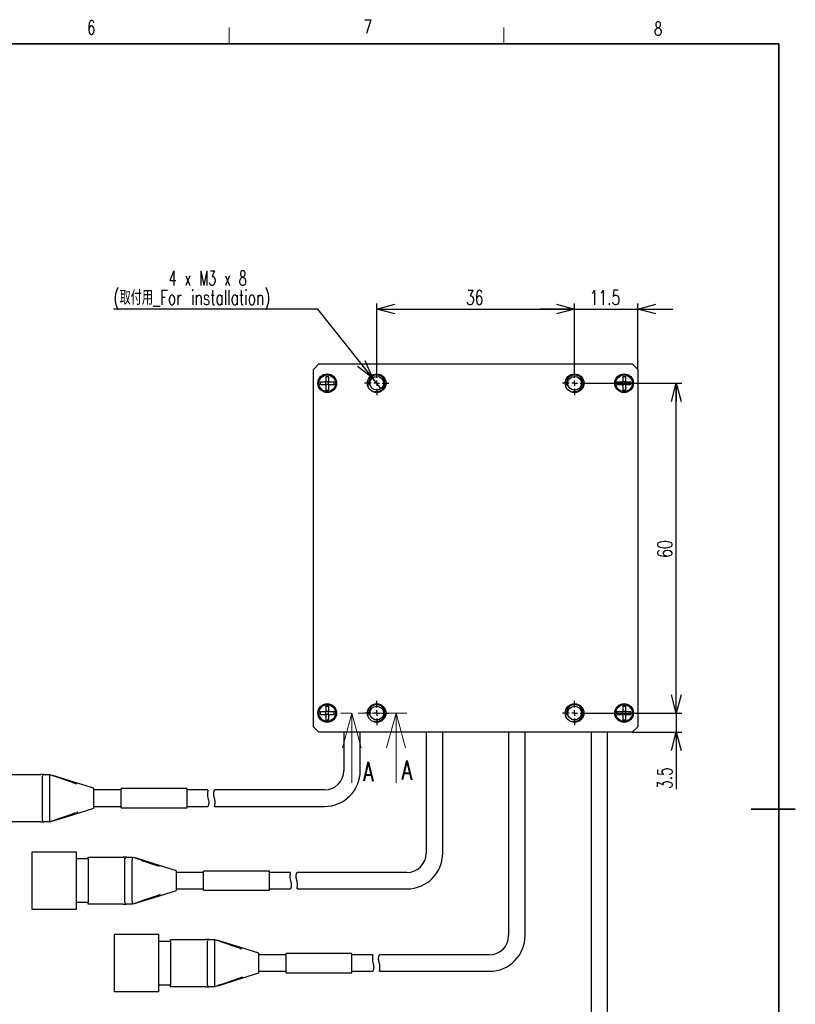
# Model space of a CAD drawing. Header units: millimetres. Extents: x 8 to 416, y 8 to 294.
# Tile 4 of 4: x 273 to 414, y 114 to 294. Entities that reach past the tile are written whole.
import ezdxf

# ---------------------------------------------------------------- set-up
doc = ezdxf.new("R2010")
doc.units = ezdxf.units.MM
doc.linetypes.add('CENTER', pattern=[10.16, 6.35, -1.27, 1.27, -1.27])
doc.layers.add('FORMAT', color=7, linetype='Continuous')
doc.styles.add('SLDTEXTSTYLE0', font='TXT', dxfattribs={"width": 0.7, "bigfont": 'bigfont'})
doc.styles.add('SLDTEXTSTYLE1', font='TXT', dxfattribs={"width": 0.62, "bigfont": 'bigfont'})
doc.dimstyles.new('SLDDIMSTYLE1', dxfattribs={"dimtxt": 3.031684, "dimasz": 3.302, "dimexe": 0, "dimexo": 0.0625, "dimgap": 0.757921, "dimtad": 1, "dimdec": 1, "dimrnd": 1e-09, "dimzin": 12, "dimdsep": 46, "dimtxsty": 'SLDTEXTSTYLE0', "dimblk1": 'OPEN30', "dimblk2": 'OPEN30', "dimsah": 1, "dimcen": 0.09, "dimadec": 0, "dimazin": 3, "dimtfac": 1, "dimtdec": 1, "dimtofl": 0, "dimtmove": 0, "dimatfit": 3, "dimldrblk": 'OPEN30', "dimfxl": 1, "dimfrac": 2, "dimtolj": 1, "dimtzin": 12, "dimarcsym": 0})
doc.dimstyles.new('SLDDIMSTYLE2', dxfattribs={"dimtxt": 3.031684, "dimasz": 3.302, "dimexe": 0, "dimexo": 0.0625, "dimgap": 0.757921, "dimtad": 1, "dimdec": 1, "dimrnd": 1e-09, "dimzin": 12, "dimdsep": 46, "dimtxsty": 'SLDTEXTSTYLE0', "dimblk1": 'OPEN30', "dimblk2": 'OPEN30', "dimsah": 1, "dimcen": 0.09, "dimadec": 0, "dimazin": 3, "dimtfac": 1, "dimtdec": 1, "dimtmove": 0, "dimatfit": 0, "dimldrblk": 'OPEN30', "dimfxl": 1, "dimfrac": 2, "dimtolj": 1, "dimtzin": 12, "dimarcsym": 0})
doc.dimstyles.new('SLDDIMSTYLE3', dxfattribs={"dimtxt": 3.031684, "dimasz": 3.302, "dimexe": 0, "dimexo": 0.0625, "dimgap": 0.757921, "dimtad": 0, "dimtih": 1, "dimtoh": 1, "dimdec": 6, "dimrnd": 1e-09, "dimzin": 12, "dimdsep": 46, "dimtxsty": 'SLDTEXTSTYLE0', "dimblk1": 'NONE', "dimblk2": 'OPEN30', "dimsah": 1, "dimcen": 0, "dimadec": 0, "dimazin": 3, "dimtfac": 1, "dimtdec": 1, "dimtmove": 0, "dimatfit": 3, "dimldrblk": 'NONE', "dimfxl": 1, "dimfrac": 2, "dimtolj": 1, "dimtzin": 12, "dimarcsym": 0})

# ---------------------------------------------------------------- blocks, each defined once
blk = doc.blocks.new('_Open30')
at = {"color": 0, "linetype": 'ByBlock', "lineweight": -2}
for p, q in [((-1, 0.267949), (0, 0)), ((0, 0), (-1, -0.267949)), ((0, 0), (-1, 0))]:
    blk.add_line(p, q, dxfattribs=at)
blk = doc.blocks.new('_D_8')
at = {"layer": 'FORMAT'}
for p, q in [((392.19, 167.49), (392.19, 173.84)), ((375.9, 167.49), (393.19, 167.49)), ((392.19, 167.49), (392.19, 163.99)), ((384.2, 163.99), (393.19, 163.99)), ((392.19, 163.99), (392.19, 153.65))]:
    blk.add_line(p, q, dxfattribs=at)
at = {"layer": 'FORMAT', "xscale": 3.302, "yscale": 3.302}
for p, rotation in [((392.19, 167.49, 19.48), 270), ((392.19, 163.99, 19.48), 90)]:
    blk.add_blockref('_Open30', p, dxfattribs=dict(at, rotation=rotation))
at = {"layer": 'FORMAT', "insert": (388.78, 153.65), "char_height": 2.646, "attachment_point": 1, "rotation": 90, "style": 'SLDTEXTSTYLE0'}
blk.add_mtext('3.5', dxfattribs=at)
blk = doc.blocks.new('_D_9')
at = {"layer": 'FORMAT'}
for p, q in [((375.9, 227.49), (393.19, 227.49)), ((392.19, 167.49), (392.19, 227.49)), ((375.9, 167.49), (393.19, 167.49))]:
    blk.add_line(p, q, dxfattribs=at)
at = {"layer": 'FORMAT', "xscale": 3.302, "yscale": 3.302}
for p, rotation in [((392.19, 227.49, 19.48), 90), ((392.19, 167.49, 19.48), 270)]:
    blk.add_blockref('_Open30', p, dxfattribs=dict(at, rotation=rotation))
at = {"layer": 'FORMAT', "insert": (388.78, 195.73), "char_height": 2.646, "attachment_point": 1, "rotation": 90, "style": 'SLDTEXTSTYLE0'}
blk.add_mtext('60', dxfattribs=at)
blk = doc.blocks.new('_D_10')
at = {"layer": 'FORMAT'}
for p, q in [((373.7, 229.69), (373.7, 241.99)), ((385.2, 229.99), (385.2, 241.99)), ((373.7, 240.99), (367.35, 240.99)), ((373.7, 240.99), (385.2, 240.99)), ((385.2, 240.99), (391.55, 240.99))]:
    blk.add_line(p, q, dxfattribs=at)
at = {"layer": 'FORMAT', "xscale": 3.302, "yscale": 3.302}
blk.add_blockref('_Open30', (373.7, 240.99, 19.48), dxfattribs=at)
at = {"layer": 'FORMAT', "xscale": 3.302, "yscale": 3.302, "rotation": 180}
blk.add_blockref('_Open30', (385.2, 240.99, 19.48), dxfattribs=at)
at = {"layer": 'FORMAT', "insert": (376.45, 244.4), "char_height": 2.646, "attachment_point": 1, "style": 'SLDTEXTSTYLE0'}
blk.add_mtext('11.5', dxfattribs=at)
blk = doc.blocks.new('_D_11')
at = {"layer": 'FORMAT'}
for p, q in [((337.7, 229.69), (337.7, 241.99)), ((373.7, 229.69), (373.7, 241.99)), ((337.7, 240.99), (373.7, 240.99))]:
    blk.add_line(p, q, dxfattribs=at)
at = {"layer": 'FORMAT', "xscale": 3.302, "yscale": 3.302, "rotation": 180}
blk.add_blockref('_Open30', (337.7, 240.99, 19.48), dxfattribs=at)
at = {"layer": 'FORMAT', "xscale": 3.302, "yscale": 3.302}
blk.add_blockref('_Open30', (373.7, 240.99, 19.48), dxfattribs=at)
at = {"layer": 'FORMAT', "insert": (353.94, 244.4), "char_height": 2.646, "attachment_point": 1, "style": 'SLDTEXTSTYLE0'}
blk.add_mtext('36', dxfattribs=at)
blk = doc.blocks.new('_D_12')
at = {"layer": 'FORMAT'}
for p, q in [((326.99, 240.99), (289.8, 240.99)), ((336.93, 228.47), (326.99, 240.99)), ((338.48, 226.51), (336.93, 228.47))]:
    blk.add_line(p, q, dxfattribs=at)
at = {"layer": 'FORMAT', "xscale": 3.302, "yscale": 3.302, "rotation": 308.4247689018}
blk.add_blockref('_Open30', (336.93, 228.47, 19.48), dxfattribs=at)
at = {"layer": 'FORMAT', "attachment_point": 1}
for s, insert, char_height, style in [('4 x M3 x 8', (299.88, 247.93), 2.646, 'SLDTEXTSTYLE1'), ('(取付用_For installation)', (289.8, 244.4), 2.6458, 'SLDTEXTSTYLE0')]:
    blk.add_mtext(s, dxfattribs=dict(at, insert=insert, char_height=char_height, style=style))
blk = doc.blocks.new('_None')
blk = doc.blocks.new('SW_CENTERMARKSYMBOL_0')
at = {"layer": 'FORMAT', "color": 0}
for p, q in [((0, 1), (0, 2.2)), ((-1, 0), (-2.2, 0)), ((0, 0), (-0.5, 0)), ((0, 0), (0, 0.5)), ((0, 0), (0, -0.5)), ((0, 0), (0.5, 0)), ((1, 0), (2.2, 0)), ((0, -1), (0, -2.2))]:
    blk.add_line(p, q, dxfattribs=at)
blk = doc.blocks.new('SW_CENTERMARKSYMBOL_1')
at = {"layer": 'FORMAT', "color": 0}
for p, q in [((0, 1), (0, 2.2)), ((-1, 0), (-2.2, 0)), ((0, 0), (-0.5, 0)), ((0, 0), (0, 0.5)), ((0, 0), (0, -0.5)), ((0, 0), (0.5, 0)), ((1, 0), (2.2, 0)), ((0, -1), (0, -2.2))]:
    blk.add_line(p, q, dxfattribs=at)
blk = doc.blocks.new('SW_CENTERMARKSYMBOL_2')
at = {"layer": 'FORMAT', "color": 0}
for p, q in [((0, 1), (0, 2.2)), ((-1, 0), (-2.2, 0)), ((0, 0), (-0.5, 0)), ((0, 0), (0, 0.5)), ((0, 0), (0, -0.5)), ((0, 0), (0.5, 0)), ((1, 0), (2.2, 0)), ((0, -1), (0, -2.2))]:
    blk.add_line(p, q, dxfattribs=at)
blk = doc.blocks.new('SW_CENTERMARKSYMBOL_3')
at = {"layer": 'FORMAT', "color": 0}
for p, q in [((0, 1), (0, 2.2)), ((-1, 0), (-2.2, 0)), ((0, 0), (-0.5, 0)), ((0, 0), (0, 0.5)), ((0, 0), (0, -0.5)), ((0, 0), (0.5, 0)), ((1, 0), (2.2, 0)), ((0, -1), (0, -2.2))]:
    blk.add_line(p, q, dxfattribs=at)

msp = doc.modelspace()

# ---------------------------------------------------------------- linework, layer by layer
at = {"color": 7, "linetype": 'Continuous', "lineweight": 25}
for p, q in [((327.202277, 230.9913409), (326.2022768, 229.9913388)), ((326.2022768, 164.9913412), (326.2022768, 229.9913388)), ((327.202277, 230.9913409), (384.202277, 230.9913409)), ((385.2022772, 229.9913388), (384.202277, 230.9913409)), ((385.2022772, 229.9913388), (385.2022772, 164.9913412)), ((327.4522775, 227.7413399), (328.4522777, 227.7413399)), ((327.4522775, 227.2413407), (327.4522775, 227.7413399)), ((328.4522777, 228.74134), (328.9522768, 228.74134)), ((328.4522777, 228.74134), (328.4522777, 227.7413399)), ((328.9522768, 227.7413399), (328.4522777, 227.7413399)), ((328.4522777, 227.2413407), (328.4522777, 227.7413399)), ((328.9522768, 228.74134), (328.9522768, 227.7413399)), ((328.9522768, 227.7413399), (329.952277, 227.7413399)), ((328.9522768, 227.2413407), (328.9522768, 227.7413399)), ((329.952277, 227.2413407), (329.952277, 227.7413399)), ((381.4522771, 227.7413399), (382.4522772, 227.7413399)), ((381.4522771, 227.2413407), (381.4522771, 227.7413399)), ((382.4522772, 228.74134), (382.9522764, 228.74134)), ((382.4522772, 228.74134), (382.4522772, 227.7413399)), ((382.9522764, 227.7413399), (382.4522772, 227.7413399)), ((382.4522772, 227.2413407), (382.4522772, 227.7413399)), ((382.9522764, 228.74134), (382.9522764, 227.7413399)), ((382.9522764, 227.7413399), (383.9522765, 227.7413399)), ((382.9522764, 227.2413407), (382.9522764, 227.7413399)), ((383.9522765, 227.2413407), (383.9522765, 227.7413399)), ((327.4522775, 227.2413407), (328.4522777, 227.2413407)), ((328.4522777, 227.2413407), (328.4522777, 226.2413406)), ((328.9522768, 227.2413407), (328.4522777, 227.2413407)), ((328.4522777, 226.2413406), (328.9522768, 226.2413406)), ((328.9522768, 227.2413407), (328.9522768, 226.2413406)), ((328.9522768, 227.2413407), (329.952277, 227.2413407)), ((381.4522771, 227.2413407), (382.4522772, 227.2413407)), ((382.4522772, 227.2413407), (382.4522772, 226.2413406)), ((382.9522764, 227.2413407), (382.4522772, 227.2413407)), ((382.4522772, 226.2413406), (382.9522764, 226.2413406)), ((382.9522764, 227.2413407), (382.9522764, 226.2413406)), ((382.9522764, 227.2413407), (383.9522765, 227.2413407)), ((328.4522777, 168.7413395), (328.9522768, 168.7413395)), ((328.4522777, 168.7413395), (328.4522777, 167.7413393)), ((328.9522768, 168.7413395), (328.9522768, 167.7413393)), ((382.4522772, 168.7413395), (382.9522764, 168.7413395)), ((382.4522772, 168.7413395), (382.4522772, 167.7413393)), ((382.9522764, 168.7413395), (382.9522764, 167.7413393)), ((327.4522775, 167.7413393), (328.4522777, 167.7413393)), ((327.4522775, 167.2413402), (327.4522775, 167.7413393)), ((327.4522775, 167.2413402), (328.4522777, 167.2413402)), ((328.9522768, 167.7413393), (328.4522777, 167.7413393)), ((328.4522777, 167.2413402), (328.4522777, 167.7413393)), ((328.4522777, 167.2413402), (328.4522777, 166.24134)), ((328.9522768, 167.2413402), (328.4522777, 167.2413402)), ((328.9522768, 167.7413393), (329.952277, 167.7413393)), ((328.9522768, 167.2413402), (328.9522768, 167.7413393)), ((328.9522768, 167.2413402), (328.9522768, 166.24134)), ((328.9522768, 167.2413402), (329.952277, 167.2413402)), ((329.952277, 167.2413402), (329.952277, 167.7413393)), ((381.4522771, 167.7413393), (382.4522772, 167.7413393)), ((381.4522771, 167.2413402), (381.4522771, 167.7413393)), ((381.4522771, 167.2413402), (382.4522772, 167.2413402)), ((382.9522764, 167.7413393), (382.4522772, 167.7413393)), ((382.4522772, 167.2413402), (382.4522772, 167.7413393)), ((382.4522772, 167.2413402), (382.4522772, 166.24134)), ((382.9522764, 167.2413402), (382.4522772, 167.2413402)), ((382.9522764, 167.7413393), (383.9522765, 167.7413393)), ((382.9522764, 167.2413402), (382.9522764, 167.7413393)), ((382.9522764, 167.2413402), (382.9522764, 166.24134)), ((382.9522764, 167.2413402), (383.9522765, 167.2413402)), ((383.9522765, 167.2413402), (383.9522765, 167.7413393)), ((326.2022768, 164.9913412), (327.202277, 163.9913392)), ((328.4522777, 166.24134), (328.9522768, 166.24134)), ((382.4522772, 166.24134), (382.9522764, 166.24134)), ((384.202277, 163.9913392), (385.2022772, 164.9913412)), ((384.202277, 163.9913392), (327.202277, 163.9913392)), ((331.7022768, 163.9913392), (331.7022768, 156.9913399)), ((334.7022773, 156.9913399), (334.7022773, 163.9913392)), ((346.7022774, 163.9913392), (346.7022774, 141.9913393)), ((349.702277, 141.9913393), (349.702277, 163.9913392)), ((361.7022771, 163.9913392), (361.7022771, 126.9913387)), ((364.7022766, 126.9913387), (364.7022766, 163.9913392)), ((376.7022767, 163.9913392), (376.7022767, 111.9913381)), ((379.7022772, 111.9913381), (379.7022772, 163.9913392)), ((270.2022751, 156.2913392), (276.6022791, 156.2913392)), ((277.2022744, 156.2913392), (276.6022791, 156.2913392)), ((276.9022768, 147.9913403), (276.9022768, 155.9913416)), ((277.2022744, 156.2913392), (278.2525976, 156.2913392)), ((278.2473673, 156.0051326), (278.2462498, 155.9913416)), ((278.2525976, 156.2913392), (278.2535439, 156.2910263)), ((278.2529478, 156.2912349), (278.2526126, 156.2913392)), ((286.2022777, 153.4995508), (286.2022777, 153.4888145)), ((291.2022804, 153.4913403), (286.2022777, 153.4913403)), ((303.2022787, 153.7413408), (291.2022804, 153.7413408)), ((291.2022804, 150.3151354), (291.2022804, 153.7413408)), ((303.2022787, 150.3151354), (303.2022787, 153.7413408)), ((306.9977758, 153.4913403), (303.2022787, 153.4913403)), ((328.2022772, 153.4913403), (308.2001691, 153.4913403)), ((286.2022777, 150.4938674), (286.2022777, 150.4831311)), ((286.2022777, 150.4913416), (291.2022804, 150.4913416)), ((303.2022787, 150.4913416), (307.0071523, 150.4913416)), ((308.2034399, 150.4913416), (328.2022772, 150.4913416)), ((291.2022804, 150.2413411), (291.2022804, 150.3151354)), ((291.2022804, 150.2413411), (303.2022787, 150.2413411)), ((303.2022787, 150.2413411), (303.2022787, 150.3151354)), ((276.6022791, 147.6913389), (270.2022751, 147.6913389)), ((276.6022791, 147.6913389), (277.2022744, 147.6913389)), ((278.2525976, 147.6913389), (277.2022744, 147.6913389)), ((278.2462498, 147.9913403), (278.2473673, 147.9775493)), ((278.2535439, 147.6916519), (278.2525976, 147.6913389)), ((278.2526126, 147.6913389), (278.2529478, 147.691447)), ((278.2529478, 147.691447), (278.7552287, 147.8650269)), ((275.0022744, 142.2413398), (283.0022757, 142.2413398)), ((275.0022744, 141.2413415), (275.0022744, 142.2413398)), ((283.0022757, 142.2413398), (283.0022757, 141.2413415)), ((275.0022744, 132.7413392), (275.0022744, 141.2413415)), ((283.0022757, 141.2413415), (283.0022757, 132.7413392)), ((283.0022757, 140.991341), (285.2022757, 140.991341)), ((285.2022757, 140.991341), (285.2022757, 141.2913386)), ((285.2022757, 141.2913386), (291.6022797, 141.2913386)), ((285.2022757, 140.991341), (285.2022757, 132.9913434)), ((292.202275, 141.2913386), (291.6022797, 141.2913386)), ((291.9022774, 132.9913434), (291.9022774, 140.991341)), ((292.202275, 141.2913386), (293.2525982, 141.2913386)), ((293.2473679, 141.005132), (293.2462466, 140.991341)), ((293.2525982, 141.2913386), (293.2535445, 141.2910257)), ((293.2529484, 141.2912343), (293.2526169, 141.2913386)), ((301.2022783, 138.4995502), (301.2022783, 138.4888139)), ((306.2022773, 138.4913397), (301.2022783, 138.4913397)), ((318.2022755, 138.7413402), (306.2022773, 138.7413402)), ((306.2022773, 135.2413405), (306.2022773, 138.7413402)), ((318.2022755, 135.2413405), (318.2022755, 138.7413402)), ((322.0011142, 138.4913397), (318.2022755, 138.4913397)), ((343.2022768, 138.4913397), (323.2017045, 138.4913397)), ((301.2022783, 135.4938668), (301.2022783, 135.4831305)), ((301.2022783, 135.491341), (306.2022773, 135.491341)), ((306.2022773, 135.2413405), (318.2022755, 135.2413405)), ((318.2022755, 135.491341), (322.004385, 135.491341)), ((323.202945, 135.491341), (343.2022768, 135.491341)), ((275.0022744, 131.7413372), (275.0022744, 132.7413392)), ((285.2022757, 132.9913434), (283.0022757, 132.9913434)), ((283.0022757, 132.7413392), (283.0022757, 131.7413372)), ((285.2022757, 132.6913383), (285.2022757, 132.9913434)), ((291.6022797, 132.6913383), (285.2022757, 132.6913383)), ((291.6022797, 132.6913383), (292.202275, 132.6913383)), ((293.2525982, 132.6913383), (292.202275, 132.6913383)), ((293.2462466, 132.9913434), (293.2473679, 132.977545)), ((293.2535445, 132.6916513), (293.2525982, 132.6913383)), ((293.2526169, 132.6913383), (293.2529484, 132.6914427)), ((283.0022757, 131.7413372), (275.0022744, 131.7413372)), ((290.002275, 127.241343), (298.0022763, 127.241343)), ((290.002275, 126.2413409), (290.002275, 127.241343)), ((298.0022763, 127.241343), (298.0022763, 126.2413409)), ((290.002275, 117.7413386), (290.002275, 126.2413409)), ((298.0022763, 126.2413409), (298.0022763, 117.7413386)), ((298.0022763, 125.9913367), (300.2022763, 125.9913367)), ((300.2022763, 125.9913367), (300.2022763, 126.2913418)), ((300.2022763, 126.2913418), (306.6022766, 126.2913418)), ((300.2022763, 125.9913367), (300.2022763, 117.9913428)), ((307.2022756, 126.2913418), (306.6022766, 126.2913418)), ((306.902278, 117.9913428), (306.902278, 125.9913367)), ((307.2022756, 126.2913418), (308.2525988, 126.2913418)), ((308.2473685, 126.0051352), (308.2462472, 125.9913367)), ((308.2525988, 126.2913418), (308.2535451, 126.2910288)), ((308.2529453, 126.2912375), (308.2526175, 126.2913418)), ((333.2022761, 123.7413433), (321.2022779, 123.7413433)), ((321.2022779, 120.2413437), (321.2022779, 123.7413433)), ((333.2022761, 120.2413437), (333.2022761, 123.7413433)), ((316.2022752, 123.4995496), (316.2022752, 123.4888133)), ((321.2022779, 123.4913391), (316.2022752, 123.4913391)), ((337.0011148, 123.4913391), (333.2022761, 123.4913391)), ((358.202277, 123.4913391), (338.2017051, 123.4913391)), ((316.2022752, 120.4938662), (316.2022752, 120.4831299)), ((316.2022752, 120.4913404), (321.2022779, 120.4913404)), ((321.2022779, 120.2413437), (333.2022761, 120.2413437)), ((333.2022761, 120.4913404), (337.0043856, 120.4913404)), ((338.2029456, 120.4913404), (358.202277, 120.4913404)), ((290.002275, 116.7413366), (290.002275, 117.7413386)), ((298.0022763, 116.7413366), (290.002275, 116.7413366)), ((300.2022763, 117.9913428), (298.0022763, 117.9913428)), ((298.0022763, 117.7413386), (298.0022763, 116.7413366)), ((300.2022763, 117.6913378), (300.2022763, 117.9913428)), ((306.6022766, 117.6913378), (300.2022763, 117.6913378)), ((306.6022766, 117.6913378), (307.2022756, 117.6913378)), ((308.2525988, 117.6913378), (307.2022756, 117.6913378)), ((308.2462472, 117.9913428), (308.2473685, 117.9775444)), ((308.2535451, 117.6916507), (308.2525988, 117.6913378)), ((308.2526175, 117.6913378), (308.2529453, 117.6914495))]:
    msp.add_line(p, q, dxfattribs=at)
at = {"color": 7, "linetype": 'CENTER', "lineweight": 18}
msp.add_line((343.2119326, 167.49134), (331.16834, 167.49134), dxfattribs=at)
at = {"color": 7, "linetype": 'Continuous', "lineweight": 18}
for p, q in [((333.16834, 154.79134), (333.16834, 167.49134)), ((341.2119326, 154.79134), (341.2119326, 167.49134))]:
    msp.add_line(p, q, dxfattribs=at)
at = {"color": 7, "linetype": 'Continuous', "lineweight": 25, "flags": 128}
for points in [[(286.2518092, 153.7901682), (282.2241371, 155.0488171), (279.2033811, 155.9928019)], [(279.2032843, 147.9898465), (282.2237497, 148.9337419), (286.2510269, 150.1922679)], [(301.2518098, 138.7901676), (297.224134, 140.0488165), (294.203378, 140.9928013)], [(294.2032849, 132.9898459), (297.2237465, 133.933745), (301.2510275, 135.1922673)], [(316.2518104, 123.790167), (312.2241346, 125.0488159), (309.2033786, 125.9928045)], [(309.2032855, 117.9898453), (312.2237471, 118.9337444), (316.2510281, 120.1922667)]]:
    msp.add_lwpolyline(points, dxfattribs=at)
at = {"color": 7, "linetype": 'Continuous', "lineweight": 25}
for centre, radius in [((328.702277, 227.49134), 1.7), ((328.702277, 227.49134), 1.5), ((337.702277, 227.49134), 1.7), ((337.702277, 227.49134), 1.25), ((373.702277, 227.49134), 1.7), ((373.702277, 227.49134), 1.25), ((382.702277, 227.49134), 1.7), ((382.702277, 227.49134), 1.5), ((328.702277, 167.49134), 1.7), ((328.702277, 167.49134), 1.5), ((337.702277, 167.49134), 1.7), ((337.702277, 167.49134), 1.25), ((373.702277, 167.49134), 1.7), ((373.702277, 167.49134), 1.25), ((382.702277, 167.49134), 1.7), ((382.702277, 167.49134), 1.5)]:
    msp.add_circle(centre, radius, dxfattribs=at)
for centre, radius, start, end in [((277.202277, 155.99134), 0.3, 90, 180), ((328.202277, 156.99134), 3.5, 270, 0), ((328.202277, 156.99134), 6.5, 270, 0), ((277.202277, 147.99134), 0.3, 180, 270), ((343.202277, 141.99134), 3.5, 270, 0), ((343.202277, 141.99134), 6.5, 270, 0), ((292.202277, 140.99134), 0.3, 90, 180), ((292.202277, 132.99134), 0.3, 180, 270), ((307.202277, 125.99134), 0.3, 90, 180), ((358.202277, 126.99134), 3.5, 270, 0), ((358.202277, 126.99134), 6.5, 270, 0), ((307.202277, 117.99134), 0.3, 180, 270)]:
    msp.add_arc(centre, radius, start, end, dxfattribs=at)
for points, knots in [([(278.2462498, 147.9913403), (278.2436649, 148.5734682), (278.2377444, 149.9067948), (278.2329985, 151.9913397), (278.2377444, 154.0758858), (278.2436649, 155.4092125), (278.2462498, 155.9913416)], [0, 0, 0, 0, 0.2182990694, 0.5, 0.781700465, 1, 1, 1, 1]), ([(278.2473673, 156.0051326), (278.2497, 156.0205479), (278.2569376, 156.0683761), (278.26532, 156.1456905), (278.2688132, 156.2226701), (278.2653608, 156.2769316), (278.2574822, 156.2863288), (278.2535439, 156.2910263)], [0, 0, 0, 0, 0.10575054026, 0.328108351, 0.55060631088, 0.77535594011, 1, 1, 1, 1]), ([(278.2535439, 156.2910263), (278.659019, 156.1508849), (280.0105933, 155.6837502), (281.6329858, 155.1235152), (282.8514054, 154.6977414), (283.1218501, 154.6032351)], [0, 0, 0, 0, 0.2500642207, 0.8335415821, 1, 1, 1, 1]), ([(279.2033811, 155.9928019), (279.1254691, 156.0153511), (278.9668824, 156.0612488), (278.820382, 156.1008038), (278.7458559, 156.1209258)], [0, 0, 0, 0, 0.4912901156, 1, 1, 1, 1]), ([(279.2033811, 155.9928019), (279.1256056, 156.0153095), (278.96735, 156.0611075), (278.820741, 156.1006815), (278.7461837, 156.1208066)], [0, 0, 0, 0, 0.4914547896, 1, 1, 1, 1]), ([(286.2022777, 153.7827846), (286.2022777, 153.7893693), (286.2022777, 153.8179955), (286.2022777, 153.6934836), (286.2022777, 153.544273), (286.2022777, 153.4995508)], [0, 0, 0, 0, 0.1730070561, 0.7521291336, 1, 1, 1, 1]), ([(286.2022777, 153.4888145), (286.2022777, 153.3450023), (286.2022777, 153.0550029), (286.2022777, 152.453607), (286.2022777, 151.8172324), (286.2022777, 151.2047579), (286.2022777, 150.7619425), (286.2022777, 150.5605592), (286.2022777, 150.4938674)], [0, 0, 0, 0, 0.1832167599, 0.3694593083, 0.5500514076, 0.7273913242, 0.9097205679, 1, 1, 1, 1]), ([(306.9977758, 153.4732428), (306.9976229, 153.4729646), (306.9972489, 153.4722845), (306.9533375, 153.2845759), (306.908131, 152.9557951), (306.9075269, 152.5162746), (306.9695021, 152.1143405), (307.0382451, 151.8883195), (307.0612324, 151.8127394)], [0, 0, 0, 0, 0.1332000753, 0.3257019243, 0.5234667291, 0.7211342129, 0.9067488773, 1, 1, 1, 1]), ([(308.1433212, 152.1699388), (308.1240538, 152.2353202), (308.0849211, 152.3681122), (308.0559494, 152.5651037), (308.0465397, 152.7540518), (308.0553296, 152.9285022), (308.0776216, 153.0866111), (308.1095048, 153.2282468), (308.1461128, 153.3481956), (308.1789167, 153.4361991), (308.2000184, 153.4861742), (308.200125, 153.4863554), (308.2001691, 153.4864303)], [0, 0, 0, 0, 0.0940581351, 0.1910354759, 0.2850775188, 0.3816920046, 0.4793337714, 0.5791673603, 0.6902718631, 0.8043480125, 0.9191245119, 1, 1, 1, 1]), ([(286.2022777, 150.4831311), (286.2022777, 150.3785191), (286.2022777, 150.2001306), (286.2022777, 150.2006929), (286.2022777, 150.2009255)], [0, 0, 0, 0, 0.5864282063, 1, 1, 1, 1]), ([(307.0612324, 151.8127394), (307.0956186, 151.6790635), (307.1643414, 151.4119052), (307.1541812, 151.0398589), (307.0960846, 150.7357645), (307.0179399, 150.5257583), (307.0105756, 150.5102843), (307.0071523, 150.5030912)], [0, 0, 0, 0, 0.1909427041, 0.3816092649, 0.5792075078, 0.8043953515, 1, 1, 1, 1]), ([(308.2034399, 150.4959386), (308.2031268, 150.4947003), (308.20189, 150.4898082), (308.2105419, 150.5238851), (308.2275646, 150.5970211), (308.2501045, 150.7095358), (308.2730673, 150.8586668), (308.2906863, 151.0399384), (308.2971407, 151.2503558), (308.2875101, 151.4751904), (308.2587641, 151.7094023), (308.2128172, 151.9421111), (308.1663773, 152.0943542), (308.1433212, 152.1699388)], [0, 0, 0, 0, 0.0336993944, 0.1331237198, 0.2280824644, 0.3256553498, 0.4231660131, 0.5234910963, 0.6208172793, 0.7213271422, 0.812777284, 0.9070489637, 1, 1, 1, 1]), ([(283.3144178, 149.4465579), (282.9797726, 149.3296453), (281.6971662, 148.8815502), (280.0105831, 148.2989018), (278.6590169, 147.8317873), (278.2535439, 147.6916519)], [0, 0, 0, 0, 0.1981461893, 0.7594419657, 1, 1, 1, 1]), ([(278.2535439, 147.6916519), (278.2574822, 147.6963491), (278.2653609, 147.7057458), (278.2688132, 147.7600124), (278.26532, 147.8369912), (278.2569376, 147.9143058), (278.2497, 147.9621341), (278.2473673, 147.9775493)], [0, 0, 0, 0, 0.2246430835, 0.4493960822, 0.671893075, 0.8942499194, 1, 1, 1, 1]), ([(278.7458037, 147.8617412), (278.8203263, 147.8818592), (278.9668198, 147.9214063), (279.1253834, 147.9672995), (279.2032843, 147.9898465)], [0, 0, 0, 0, 0.5087093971, 1, 1, 1, 1]), ([(278.746139, 147.8618567), (278.8206859, 147.8819794), (278.9672747, 147.9215486), (279.1255158, 147.9673414), (279.2032843, 147.9898465)], [0, 0, 0, 0, 0.5085441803, 1, 1, 1, 1]), ([(293.2462466, 132.9913434), (293.2436637, 133.5734713), (293.2377476, 134.9067967), (293.2329919, 136.9913404), (293.2377476, 139.0758852), (293.2436637, 140.4092119), (293.2462466, 140.991341)], [0, 0, 0, 0, 0.2182991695, 0.4999997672, 0.7817003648, 1, 1, 1, 1]), ([(293.2473679, 141.005132), (293.2496992, 141.0205473), (293.2569323, 141.068376), (293.2653176, 141.1456898), (293.2688101, 141.2226695), (293.2653567, 141.276931), (293.2574813, 141.2863282), (293.2535445, 141.2910257)], [0, 0, 0, 0, 0.1057495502, 0.3281078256, 0.5506062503, 0.7753563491, 1, 1, 1, 1]), ([(293.2535445, 141.2910257), (293.6590183, 141.1508842), (295.0105917, 140.683748), (296.6329855, 140.1235151), (297.851406, 139.6977408), (298.1218507, 139.6032345)], [0, 0, 0, 0, 0.2500635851, 0.8335415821, 1, 1, 1, 1]), ([(294.203378, 140.9928013), (294.1254696, 141.0153505), (293.9668902, 141.0612483), (293.8203826, 141.1008032), (293.7458528, 141.1209252)], [0, 0, 0, 0, 0.4912896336, 1, 1, 1, 1]), ([(294.203378, 140.9928013), (294.1256019, 141.0153086), (293.9673452, 141.061106), (293.8207422, 141.100683), (293.746188, 141.1208098)], [0, 0, 0, 0, 0.4914549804, 1, 1, 1, 1]), ([(301.2022783, 138.782784), (301.2022783, 138.7893687), (301.2022783, 138.8179949), (301.2022783, 138.693483), (301.2022783, 138.5442724), (301.2022783, 138.4995502)], [0, 0, 0, 0, 0.1730070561, 0.7521291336, 1, 1, 1, 1]), ([(301.2022783, 138.4888139), (301.2022783, 138.3450017), (301.2022783, 138.0550023), (301.2022783, 137.4536064), (301.2022783, 136.8172318), (301.2022783, 136.2047573), (301.2022783, 135.761942), (301.2022783, 135.5605586), (301.2022783, 135.4938668)], [0, 0, 0, 0, 0.1832167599, 0.3694593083, 0.5500514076, 0.7273913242, 0.9097205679, 1, 1, 1, 1]), ([(322.0011142, 138.4867389), (322.0014273, 138.4879788), (322.0026642, 138.4928764), (321.9940123, 138.4587947), (321.9769894, 138.3856617), (321.9544499, 138.2731402), (321.9314866, 138.1240155), (321.9138681, 137.9427392), (321.9074136, 137.7323247), (321.9170437, 137.5074888), (321.9457904, 137.2732781), (321.9917369, 137.0405702), (322.0381768, 136.8883271), (322.061233, 136.8127425)], [0, 0, 0, 0, 0.033699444, 0.1331238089, 0.2280825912, 0.325656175, 0.423166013, 0.5234921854, 0.6208172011, 0.7213284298, 0.8127772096, 0.9070489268, 1, 1, 1, 1]), ([(323.1433218, 137.1699382), (323.1331999, 137.2024018), (323.1024682, 137.3009666), (323.0750118, 137.4344979), (323.0582685, 137.5646065), (323.0487393, 137.6915415), (323.0489383, 137.8124305), (323.0569353, 137.925575), (323.069526, 138.034176), (323.0877163, 138.1329241), (323.109238, 138.2222357), (323.1269459, 138.2854418), (323.1452025, 138.3428895), (323.1624861, 138.3920505), (323.1777207, 138.4320721), (323.1900596, 138.4625701), (323.1983805, 138.4823198), (323.2024176, 138.4916679), (323.2018559, 138.4903646), (323.2017045, 138.4900135)], [0, 0, 0, 0, 0.0468721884, 0.142311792, 0.1910087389, 0.2378794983, 0.3331559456, 0.3816282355, 0.4303141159, 0.5289970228, 0.5790495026, 0.6344358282, 0.6901737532, 0.7470281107, 0.8042806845, 0.8614662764, 0.9190999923, 0.9782041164, 1, 1, 1, 1]), ([(322.061233, 136.8127425), (322.0805003, 136.7473611), (322.1196331, 136.6145692), (322.1486048, 136.4175775), (322.1580145, 136.228629), (322.1492246, 136.0541759), (322.1269327, 135.8960665), (322.0950491, 135.7544348), (322.0584413, 135.6344863), (322.0256376, 135.5464779), (322.0045357, 135.4965021), (322.0044291, 135.4963244), (322.004385, 135.496251)], [0, 0, 0, 0, 0.0940580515, 0.191035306, 0.2850772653, 0.381693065, 0.479334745, 0.5791671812, 0.6902715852, 0.80434824, 0.9191246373, 1, 1, 1, 1]), ([(323.202945, 135.4939972), (323.2033693, 135.4956277), (323.2040482, 135.4982365), (323.2113323, 135.5277668), (323.2214627, 135.5707718), (323.2350877, 135.6331443), (323.2500747, 135.7136455), (323.2614536, 135.7832783), (323.2722805, 135.861752), (323.2818758, 135.9492471), (323.2893203, 136.0440798), (323.2939133, 136.1449481), (323.2951084, 136.2515476), (323.2922304, 136.3648611), (323.2847939, 136.4799708), (323.269011, 136.6326101), (323.2441934, 136.7868735), (323.2095908, 136.9414503), (323.1791417, 137.0571237), (323.1552891, 137.1322472), (323.1433218, 137.1699382)], [0, 0, 0, 0, 0.0831959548, 0.1331079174, 0.1804349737, 0.2766247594, 0.3255862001, 0.3741821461, 0.4231104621, 0.4730970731, 0.523460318, 0.5719504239, 0.620809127, 0.6708668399, 0.7213584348, 0.7669243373, 0.859706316, 0.9070349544, 0.953357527, 1, 1, 1, 1]), ([(298.3144147, 134.4465536), (297.9797707, 134.3296438), (296.6971623, 133.8815572), (295.0105822, 133.2989018), (293.6590163, 132.8317866), (293.2535445, 132.6916513)], [0, 0, 0, 0, 0.1981453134, 0.7594423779, 1, 1, 1, 1]), ([(301.2022783, 135.4831305), (301.2022783, 135.3785179), (301.2022783, 135.2001286), (301.2022783, 135.2006945), (301.2022783, 135.2009286)], [0, 0, 0, 0, 0.5864283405, 1, 1, 1, 1]), ([(293.2535445, 132.6916513), (293.2574813, 132.6963504), (293.2653567, 132.7057507), (293.2688101, 132.7600109), (293.2653178, 132.8369937), (293.2569325, 132.9143046), (293.2496992, 132.9621309), (293.2473679, 132.977545)], [0, 0, 0, 0, 0.2246471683, 0.449399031, 0.6719056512, 0.8942578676, 1, 1, 1, 1]), ([(293.7458081, 132.8617406), (293.8203291, 132.8818586), (293.9668195, 132.9214057), (294.1253837, 132.967299), (294.2032849, 132.9898459)], [0, 0, 0, 0, 0.5087092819, 1, 1, 1, 1]), ([(293.7461396, 132.8618598), (293.8206865, 132.881981), (293.9672753, 132.9215472), (294.1255164, 132.9673405), (294.2032849, 132.9898459)], [0, 0, 0, 0, 0.50854415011, 1, 1, 1, 1]), ([(308.2462472, 117.9913428), (308.2436643, 118.5734708), (308.2377482, 119.9067974), (308.2329924, 121.991341), (308.2377482, 124.0758846), (308.2436643, 125.4092088), (308.2462472, 125.9913367)], [0, 0, 0, 0, 0.2182992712, 0.5000004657, 0.7817007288, 1, 1, 1, 1]), ([(308.2473685, 126.0051352), (308.2496998, 126.0205492), (308.2569331, 126.0683755), (308.2653184, 126.1456864), (308.2688107, 126.2226692), (308.2653573, 126.2769294), (308.2574819, 126.2863298), (308.2535451, 126.2910288)], [0, 0, 0, 0, 0.1057421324, 0.3280943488, 0.550600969, 0.7753528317, 1, 1, 1, 1]), ([(308.2535451, 126.2910288), (308.6590188, 126.1508859), (310.0105912, 125.6837452), (311.6329861, 125.1235147), (312.8514066, 124.6977403), (313.1218513, 124.6032339)], [0, 0, 0, 0, 0.2500637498, 0.8335416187, 1, 1, 1, 1]), ([(309.2033786, 125.9928045), (309.1254702, 126.0153539), (308.9668908, 126.0612523), (308.8203832, 126.1008042), (308.7458534, 126.1209246)], [0, 0, 0, 0, 0.4912896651, 1, 1, 1, 1]), ([(309.2033786, 125.9928045), (309.1256028, 126.0153124), (308.9673466, 126.0611109), (308.8207406, 126.1006818), (308.7461849, 126.1208054)], [0, 0, 0, 0, 0.4914549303, 1, 1, 1, 1]), ([(316.2022752, 123.7827834), (316.2022752, 123.7893681), (316.2022752, 123.8179943), (316.2022752, 123.6934824), (316.2022752, 123.5442718), (316.2022752, 123.4995496)], [0, 0, 0, 0, 0.1730070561, 0.7521291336, 1, 1, 1, 1]), ([(316.2022752, 123.4888133), (316.2022752, 123.3449997), (316.2022752, 123.0549989), (316.2022752, 122.453605), (316.2022752, 121.8172313), (316.2022752, 121.2047568), (316.2022752, 120.7619452), (316.2022752, 120.5605594), (316.2022752, 120.4938662)], [0, 0, 0, 0, 0.1832176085, 0.3694592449, 0.5500514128, 0.7273913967, 0.9097198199, 1, 1, 1, 1]), ([(337.0011148, 123.4867421), (337.0014279, 123.4879791), (337.0026645, 123.4928656), (336.9940169, 123.4587914), (336.9769867, 123.3856617), (336.9544483, 123.2731395), (336.9314878, 123.1240149), (336.9138684, 122.9427387), (336.9074148, 122.7323248), (336.9170421, 122.50749), (336.9457894, 122.2732774), (336.9917351, 122.040567), (337.0381755, 121.8883228), (337.0612317, 121.8127382)], [0, 0, 0, 0, 0.0336993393, 0.1331235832, 0.2280819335, 0.3256554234, 0.4231651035, 0.5234911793, 0.6208161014, 0.721325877, 0.8127759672, 0.9070490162, 1, 1, 1, 1]), ([(338.1433224, 122.1699414), (338.1332004, 122.2024024), (338.1024667, 122.3009652), (338.0750119, 122.4344967), (338.0582703, 122.5646073), (338.0487357, 122.6915394), (338.0489393, 122.8124326), (338.0569358, 122.9255747), (338.069527, 123.0341761), (338.0877153, 123.1329258), (338.1092351, 123.2222405), (338.126951, 123.285434), (338.1452018, 123.3428961), (338.1624862, 123.3920473), (338.1777251, 123.4320762), (338.1900561, 123.4625748), (338.1983823, 123.4823154), (338.2024181, 123.4916745), (338.2018564, 123.4903655), (338.2017051, 123.4900129)], [0, 0, 0, 0, 0.046869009, 0.142310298, 0.1910088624, 0.2378766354, 0.3331560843, 0.3816270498, 0.4303129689, 0.528997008, 0.5790495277, 0.6344343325, 0.6901737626, 0.747027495, 0.8042807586, 0.8614662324, 0.9190997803, 0.9782040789, 1, 1, 1, 1]), ([(338.2029456, 120.4940003), (338.2033712, 120.4956257), (338.2040521, 120.4982262), (338.2113321, 120.5277734), (338.2214643, 120.5707672), (338.2350847, 120.6331446), (338.2500758, 120.7136447), (338.2614546, 120.7832777), (338.2722786, 120.8617514), (338.2818748, 120.9492466), (338.2893187, 121.0440794), (338.2939135, 121.1449503), (338.2951129, 121.2515475), (338.2922269, 121.3648597), (338.2847961, 121.4799676), (338.2690072, 121.6326067), (338.2441946, 121.786873), (338.2095911, 121.9414519), (338.1791451, 122.0571274), (338.1552907, 122.1322504), (338.1433224, 122.1699414)], [0, 0, 0, 0, 0.0831956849, 0.1331080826, 0.180434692, 0.2766242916, 0.3255857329, 0.3741816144, 0.4231098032, 0.4730963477, 0.5234595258, 0.5719507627, 0.6208081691, 0.6708658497, 0.7213559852, 0.7669218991, 0.8597050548, 0.9070350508, 0.9533573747, 1, 1, 1, 1]), ([(316.2022752, 120.4831299), (316.2022752, 120.37852), (316.2022752, 120.2001349), (316.2022752, 120.2006933), (316.2022752, 120.2009243)], [0, 0, 0, 0, 0.5864275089, 1, 1, 1, 1]), ([(337.0612317, 121.8127382), (337.0804992, 121.7473581), (337.1196327, 121.6145666), (337.1486032, 121.4175741), (337.1580133, 121.2286253), (337.1492233, 121.0541747), (337.1269308, 120.8960661), (337.09505, 120.7544301), (337.0584447, 120.6344816), (337.0256382, 120.5464767), (337.0045334, 120.4965074), (337.0044289, 120.4963255), (337.0043856, 120.4962504)], [0, 0, 0, 0, 0.094056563, 0.1910355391, 0.2850776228, 0.3816921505, 0.4793339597, 0.5791674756, 0.6902719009, 0.8043482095, 0.9191244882, 1, 1, 1, 1]), ([(313.3144153, 119.446553), (312.9797713, 119.3296432), (311.6971629, 118.8815566), (310.0105828, 118.2989012), (308.6590169, 117.831786), (308.2535451, 117.6916507)], [0, 0, 0, 0, 0.1981453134, 0.7594423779, 1, 1, 1, 1]), ([(308.2535451, 117.6916507), (308.2574819, 117.6963498), (308.2653573, 117.7057501), (308.2688107, 117.7600103), (308.2653184, 117.8369931), (308.2569331, 117.914304), (308.2496998, 117.9621303), (308.2473685, 117.9775444)], [0, 0, 0, 0, 0.2246471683, 0.449399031, 0.6719056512, 0.8942578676, 1, 1, 1, 1]), ([(308.7458049, 117.86174), (308.8203275, 117.881858), (308.966821, 117.9214051), (309.1253846, 117.9672984), (309.2032855, 117.9898453)], [0, 0, 0, 0, 0.5087093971, 1, 1, 1, 1]), ([(308.7461402, 117.8618592), (308.8206871, 117.8819804), (308.9672759, 117.9215466), (309.125517, 117.9673399), (309.2032855, 117.9898453)], [0, 0, 0, 0, 0.50854415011, 1, 1, 1, 1])]:
    msp.add_open_spline(points, degree=3, knots=knots, dxfattribs=at)
at = {"layer": 'FORMAT', "color": 8, "linetype": 'Continuous', "lineweight": 18}
for p, q in [((310.8528643, 289.2218161), (310.8528643, 292.2218161)), ((360.8528643, 289.2218161), (360.8528643, 292.2218161))]:
    msp.add_line(p, q, dxfattribs=at)
at = {"layer": 'FORMAT', "color": 8, "linetype": 'Continuous', "lineweight": 35}
for p, q in [((410.8528643, 289.2218161), (10.8528643, 289.2218161)), ((410.8528643, 10.7218161), (410.8528643, 289.2218161))]:
    msp.add_line(p, q, dxfattribs=at)
at = {"layer": 'FORMAT', "color": 8}
msp.add_line((10.8528643, 289.2218161), (410.8528643, 289.2218161), dxfattribs=at)
at = {"layer": 'FORMAT', "color": 8, "lineweight": 35}
for q in [(405.8528643, 149.9718161), (413.8528643, 149.9718161)]:
    msp.add_line((410.8528643, 149.9718161), q, dxfattribs=at)
at = {"layer": 'FORMAT'}
for centre in [(337.702277, 227.49134), (373.702277, 227.49134), (337.702277, 167.49134), (373.702277, 167.49134)]:
    msp.add_arc(centre, 1.5, 255, 195, dxfattribs=at)

# ---------------------------------------------------------------- block references
at = {"color": 7, "linetype": 'Continuous', "lineweight": 18, "xscale": 6.35, "yscale": 6.35, "rotation": 90}
for p in [(333.16834, 167.49134), (341.2119326, 167.49134)]:
    msp.add_blockref('_Open30', p, dxfattribs=at)
at = {"layer": 'FORMAT'}
for name, p in [('SW_CENTERMARKSYMBOL_0', (337.702277, 227.49134)), ('SW_CENTERMARKSYMBOL_3', (373.702277, 227.49134)), ('SW_CENTERMARKSYMBOL_1', (337.702277, 167.49134)), ('SW_CENTERMARKSYMBOL_2', (373.702277, 167.49134))]:
    msp.add_blockref(name, p, dxfattribs=at)

# ---------------------------------------------------------------- texts
at = {"color": 7, "linetype": 'Continuous', "char_height": 3.5, "attachment_point": 1, "style": 'SLDTEXTSTYLE0'}
for insert in [(335.2282592, 158.5985129), (342.2418721, 158.862725)]:
    msp.add_mtext('A', dxfattribs=dict(at, insert=insert))
at = {"layer": 'FORMAT', "color": 8, "char_height": 2.5, "attachment_point": 1, "style": 'SLDTEXTSTYLE0'}
for s, insert in [('6', (285.0303075, 293.46914)), ('7', (335.3316913, 293.6342325)), ('8', (388.1560251, 293.246056))]:
    msp.add_mtext(s, dxfattribs=dict(at, insert=insert))

# ---------------------------------------------------------------- dimensions: what is measured, and where the dimension line sits
at = {"layer": 'FORMAT'}
dim = msp.add_diameter_dim_2p(p1=(338.4791352, 226.512059), p2=(336.9254189, 228.4706211), text='4 x M3 x 8\\P(取付用_For installation)', dimstyle='SLDDIMSTYLE3', override={"dimpost": '<>'}, dxfattribs=at)
dim.commit()
dim.dimension.update_dxf_attribs({"geometry": '_D_12', "text_midpoint": (307.602277, 244.5191178), "dimtype": 163})
for base, p1, p2, dimstyle, picture, middle in [((373.702277, 240.99134), (337.702277, 229.69134), (373.702277, 229.69134), 'SLDDIMSTYLE1', '_D_11', (355.702277, 240.99134)), ((385.202277, 240.99134), (373.702277, 229.69134), (385.202277, 229.99134), 'SLDDIMSTYLE2', '_D_10', (379.452277, 240.99134))]:
    dim = msp.add_linear_dim(base=base, p1=p1, p2=p2, dimstyle=dimstyle, dxfattribs=at)
    dim.commit()
    dim.dimension.update_dxf_attribs({"geometry": picture, "text_midpoint": middle, "dimtype": 160})
for base, p2, dimstyle, picture, middle in [((392.1909957, 227.49134), (375.902277, 227.49134), 'SLDDIMSTYLE1', '_D_9', (392.1909957, 197.49134)), ((392.1909957, 163.99134), (384.202277, 163.99134), 'SLDDIMSTYLE2', '_D_8', (392.1909957, 155.7676681))]:
    dim = msp.add_linear_dim(base=base, p1=(375.902277, 167.49134), p2=p2, angle=90, dimstyle=dimstyle, dxfattribs=at)
    dim.commit()
    dim.dimension.update_dxf_attribs({"geometry": picture, "text_midpoint": middle, "dimtype": 160})

doc.saveas('drawing.dxf')
